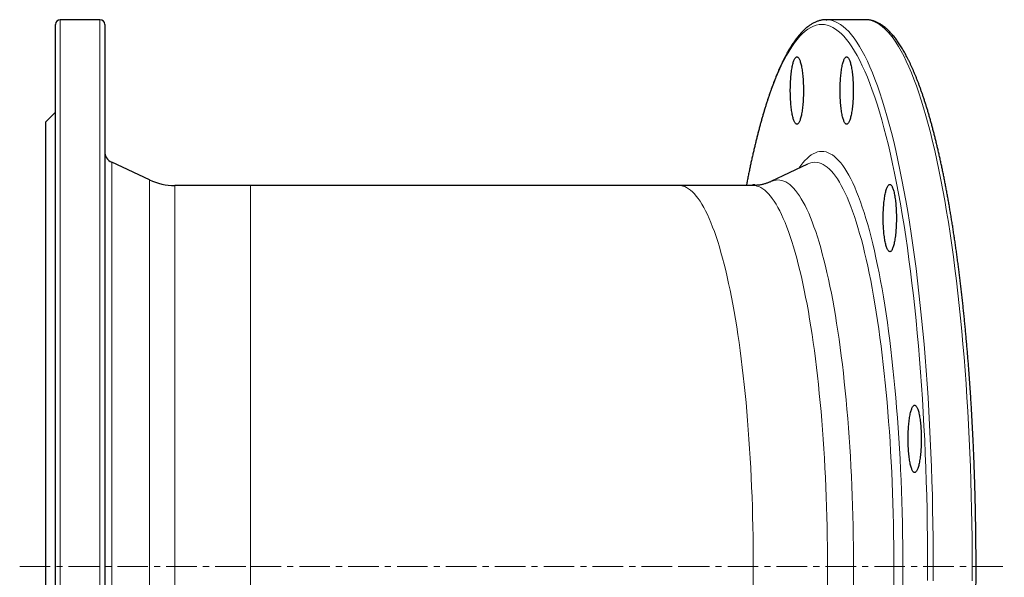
# Model space of a CAD drawing. Header units: millimetres. Extents: x 110 to 1120, y 67 to 1156.
# Tile 2 of 3: x 111 to 520, y 290 to 522. Entities that reach past the tile are written whole.
import ezdxf

# ---------------------------------------------------------------- set-up
doc = ezdxf.new("R2010")
doc.units = ezdxf.units.MM
doc.linetypes.add('CENTERX2', pattern=[20.32, 12.7, -2.54, 2.54, -2.54])
doc.layers.add('FORMAT', color=7, linetype='Continuous')

msp = doc.modelspace()

# ---------------------------------------------------------------- linework, layer by layer
at = {"color": 7, "linetype": 'Continuous', "lineweight": 25}
for p, q in [((125.95, 69.16), (125.95, 520.16)), ((144.45, 522.16), (127.95, 522.16)), ((146.45, 520.16), (146.45, 69.16)), ((462.7, 522.16), (446.52, 522.16)), ((462.86, 522.16), (462.7, 522.16)), ((125.95, 483.66), (121.95, 479.66)), ((121.95, 109.66), (121.95, 479.66)), ((165.02, 455.51), (149.34, 462.82)), ((438.69, 462.09), (423.44, 454.81)), ((438.69, 462.1), (438.69, 462.09)), ((207.03, 453.16), (175.58, 453.16)), ((385.15, 453.16), (207.03, 453.16)), ((415.99, 453.16), (385.15, 453.16))]:
    msp.add_line(p, q, dxfattribs=at)
at = {"color": 8, "linetype": 'Continuous', "lineweight": 18}
for p, q in [((127.95, 522.16), (127.95, 67.16)), ((144.45, 67.16), (144.45, 522.16)), ((149.34, 462.82), (149.34, 126.51)), ((165.02, 133.82), (165.02, 455.51)), ((175.58, 453.16), (175.58, 136.16)), ((207.03, 453.16), (207.03, 136.16))]:
    msp.add_line(p, q, dxfattribs=at)
at = {"color": 8, "linetype": 'Continuous', "lineweight": 18, "flags": 128}
for points in [[(488.55, 294.66), (488.54, 300.57), (488.49, 306.47), (488.42, 312.36), (488.31, 318.24), (488.18, 324.1), (488.01, 329.94), (487.82, 335.76), (487.59, 341.55), (487.34, 347.31), (487.05, 353.03), (486.74, 358.71), (486.4, 364.35), (486.03, 369.94), (485.63, 375.48), (485.2, 380.96), (484.75, 386.38), (484.27, 391.75), (483.76, 397.04), (483.22, 402.26), (482.66, 407.41), (482.07, 412.49), (481.46, 417.48), (480.82, 422.39), (480.15, 427.21), (479.46, 431.94), (478.75, 436.58), (478.01, 441.12), (477.25, 445.55), (476.47, 449.89), (475.67, 454.12), (474.84, 458.24), (474, 462.24), (473.13, 466.14), (472.25, 469.91), (471.34, 473.57), (470.42, 477.1), (469.48, 480.51), (468.52, 483.79), (467.55, 486.94), (466.56, 489.95), (465.55, 492.84), (464.53, 495.59), (463.5, 498.2), (462.45, 500.67), (461.4, 503), (460.33, 505.19), (459.25, 507.23), (458.15, 509.13), (457.05, 510.88), (455.95, 512.48), (454.83, 513.93), (453.71, 515.24), (452.58, 516.39), (451.44, 517.39), (450.3, 518.24), (449.16, 518.93), (448.01, 519.47), (446.86, 519.86), (445.71, 520.09), (444.56, 520.16), (443.41, 520.09), (442.26, 519.86), (441.11, 519.47), (439.96, 518.93), (438.82, 518.24), (437.68, 517.39), (436.54, 516.39), (435.41, 515.24), (434.29, 513.93), (433.17, 512.48), (432.07, 510.88), (430.97, 509.13), (429.88, 507.23), (428.79, 505.19), (427.72, 503), (426.67, 500.67), (425.62, 498.2), (424.59, 495.59), (423.57, 492.84), (422.56, 489.95), (421.57, 486.94), (420.6, 483.79), (419.64, 480.51), (418.7, 477.1), (417.78, 473.57), (416.87, 469.91), (415.99, 466.14), (415.12, 462.24), (414.28, 458.24), (413.45, 454.12), (413.27, 453.16)], [(446.68, 522.16), (447.68, 522.09), (448.84, 521.85), (450, 521.46), (451.16, 520.92), (452.31, 520.22), (453.46, 519.36), (454.61, 518.36), (455.75, 517.19), (456.88, 515.88), (458.01, 514.41), (459.13, 512.8), (460.24, 511.03), (461.34, 509.12), (462.43, 507.05), (463.51, 504.85), (464.57, 502.5), (465.63, 500), (466.67, 497.37), (467.7, 494.6), (468.71, 491.69), (469.71, 488.64), (470.69, 485.46), (471.66, 482.15), (472.61, 478.72), (473.54, 475.15), (474.45, 471.47), (475.35, 467.66), (476.22, 463.73), (477.07, 459.69), (477.91, 455.53), (478.72, 451.27), (479.5, 446.89), (480.27, 442.41), (481.01, 437.84), (481.73, 433.16), (482.43, 428.39), (483.1, 423.52), (483.74, 418.57), (484.36, 413.53), (484.96, 408.41), (485.53, 403.22), (486.07, 397.95), (486.58, 392.61), (487.07, 387.2), (487.53, 381.73), (487.96, 376.19), (488.36, 370.61), (488.73, 364.97), (489.08, 359.28), (489.39, 353.55), (489.68, 347.77), (489.93, 341.96), (490.16, 336.12), (490.36, 330.25), (490.53, 324.36), (490.66, 318.45), (490.77, 312.51), (490.84, 306.57), (490.89, 300.62), (490.9, 294.66)], [(507.07, 288.71), (507.09, 294.66), (507.07, 300.62), (507.03, 306.57), (506.95, 312.51), (506.84, 318.45), (506.71, 324.36), (506.54, 330.25), (506.34, 336.12), (506.12, 341.96), (505.86, 347.77), (505.58, 353.55), (505.26, 359.28), (504.92, 364.97), (504.54, 370.61), (504.14, 376.19), (503.71, 381.73), (503.25, 387.2), (502.76, 392.61), (502.25, 397.95), (501.71, 403.22), (501.14, 408.41), (500.55, 413.53), (499.93, 418.57), (499.28, 423.52), (498.61, 428.39), (497.92, 433.16), (497.2, 437.84), (496.45, 442.41), (495.69, 446.89), (494.9, 451.27), (494.09, 455.53), (493.26, 459.69), (492.4, 463.73), (491.53, 467.66), (490.64, 471.47), (489.72, 475.15), (488.79, 478.72), (487.84, 482.15), (486.88, 485.46), (485.89, 488.64), (484.9, 491.69), (483.88, 494.6), (482.85, 497.37), (481.81, 500), (480.76, 502.5), (479.69, 504.85), (478.61, 507.05), (477.52, 509.12), (476.42, 511.03), (475.31, 512.8), (474.19, 514.41), (473.07, 515.88), (471.93, 517.19), (470.79, 518.36), (469.65, 519.36), (468.5, 520.22), (467.34, 520.92), (466.19, 521.46), (465.03, 521.85), (463.87, 522.09), (462.86, 522.16)], [(435.08, 460.37), (435.84, 461.47), (436.7, 462.58), (437.56, 463.58), (438.42, 464.46), (439.29, 465.22), (440.16, 465.87), (441.04, 466.4), (441.92, 466.82), (442.8, 467.11), (443.68, 467.29), (444.56, 467.35), (445.44, 467.29), (446.32, 467.11), (447.2, 466.82), (448.08, 466.4), (448.96, 465.87), (449.83, 465.22), (450.7, 464.46), (451.56, 463.58), (452.42, 462.58), (453.28, 461.47), (454.13, 460.24), (454.97, 458.9), (455.81, 457.45), (456.63, 455.88), (457.45, 454.21), (458.26, 452.42), (459.06, 450.53), (459.85, 448.53), (460.64, 446.42), (461.4, 444.21), (462.16, 441.9), (462.91, 439.49), (463.64, 436.98), (464.36, 434.37), (465.07, 431.67), (465.76, 428.87), (466.44, 425.98), (467.1, 423), (467.75, 419.93), (468.38, 416.77), (469, 413.53), (469.6, 410.21), (470.18, 406.82), (470.74, 403.34), (471.29, 399.79), (471.82, 396.17), (472.32, 392.48), (472.81, 388.72), (473.29, 384.89), (473.74, 381.01), (474.17, 377.06), (474.58, 373.06), (474.97, 369.01), (475.34, 364.9), (475.69, 360.75), (476.01, 356.55), (476.32, 352.31), (476.6, 348.03), (476.86, 343.71), (477.1, 339.36), (477.32, 334.98), (477.51, 330.57), (477.69, 326.13), (477.83, 321.68), (477.96, 317.2), (478.06, 312.72), (478.15, 308.21), (478.2, 303.7), (478.24, 299.19), (478.25, 294.66)], [(474.53, 294.66), (474.52, 299.07), (474.49, 303.47), (474.43, 307.86), (474.35, 312.24), (474.25, 316.61), (474.13, 320.97), (473.98, 325.31), (473.82, 329.63), (473.63, 333.92), (473.42, 338.19), (473.18, 342.42), (472.93, 346.63), (472.65, 350.8), (472.36, 354.93), (472.04, 359.01), (471.7, 363.06), (471.34, 367.06), (470.96, 371.01), (470.56, 374.9), (470.14, 378.74), (469.7, 382.53), (469.24, 386.25), (468.76, 389.91), (468.27, 393.5), (467.75, 397.03), (467.22, 400.49), (466.67, 403.87), (466.11, 407.18), (465.52, 410.41), (464.93, 413.57), (464.31, 416.64), (463.68, 419.63), (463.03, 422.53), (462.37, 425.35), (461.7, 428.07), (461.01, 430.7), (460.31, 433.24), (459.6, 435.69), (458.87, 438.04), (458.13, 440.29), (457.38, 442.44), (456.62, 444.49), (455.85, 446.44), (455.07, 448.28), (454.28, 450.02), (453.49, 451.65), (452.68, 453.17), (451.87, 454.59), (451.05, 455.89), (450.22, 457.09), (449.39, 458.17), (448.55, 459.14), (447.71, 460), (446.86, 460.75), (446.01, 461.38), (445.16, 461.9), (444.3, 462.3), (443.45, 462.59), (442.59, 462.76), (441.73, 462.82), (440.87, 462.76), (440.01, 462.59), (439.15, 462.3), (438.69, 462.1)], [(423.44, 454.81), (423.89, 455.01), (424.71, 455.29), (425.53, 455.45), (426.35, 455.51), (427.17, 455.45), (427.99, 455.29), (428.81, 455.01), (429.63, 454.63), (430.45, 454.13), (431.26, 453.53), (432.07, 452.81), (432.87, 451.99), (433.68, 451.06), (434.47, 450.03), (435.26, 448.88), (436.05, 447.64), (436.82, 446.28), (437.6, 444.82), (438.36, 443.26), (439.11, 441.6), (439.86, 439.84), (440.6, 437.98), (441.32, 436.02), (442.04, 433.96), (442.75, 431.81), (443.44, 429.56), (444.12, 427.22), (444.79, 424.79), (445.45, 422.27), (446.1, 419.66), (446.73, 416.97), (447.35, 414.19), (447.95, 411.34), (448.54, 408.4), (449.11, 405.38), (449.67, 402.29), (450.21, 399.12), (450.74, 395.89), (451.24, 392.58), (451.74, 389.21), (452.21, 385.77), (452.67, 382.27), (453.11, 378.7), (453.53, 375.09), (453.93, 371.41), (454.31, 367.69), (454.67, 363.91), (455.02, 360.09), (455.34, 356.22), (455.65, 352.31), (455.93, 348.36), (456.19, 344.37), (456.44, 340.35), (456.66, 336.29), (456.86, 332.21), (457.04, 328.11), (457.2, 323.98), (457.34, 319.83), (457.46, 315.66), (457.56, 311.48), (457.63, 307.28), (457.69, 303.08), (457.72, 298.88), (457.73, 294.66), (457.72, 290.45), (457.69, 286.25)], [(385.15, 453.16), (385.96, 453.11), (386.77, 452.95), (387.57, 452.68), (388.38, 452.3), (389.18, 451.81), (389.98, 451.21), (390.78, 450.51), (391.58, 449.7), (392.37, 448.79), (393.15, 447.76), (393.93, 446.64), (394.7, 445.41), (395.47, 444.07), (396.23, 442.64), (396.98, 441.1), (397.72, 439.46), (398.46, 437.72), (399.19, 435.89), (399.9, 433.96), (400.61, 431.93), (401.3, 429.81), (401.99, 427.59), (402.66, 425.29), (403.32, 422.89), (403.97, 420.41), (404.61, 417.84), (405.23, 415.19), (405.84, 412.45), (406.43, 409.64), (407.01, 406.74), (407.58, 403.77), (408.13, 400.72), (408.66, 397.6), (409.18, 394.41), (409.68, 391.15), (410.16, 387.83), (410.63, 384.44), (411.08, 380.99), (411.51, 377.48), (411.93, 373.91), (412.32, 370.29), (412.7, 366.62), (413.06, 362.9), (413.4, 359.13), (413.71, 355.32), (414.01, 351.47), (414.3, 347.57), (414.56, 343.64), (414.8, 339.68), (415.02, 335.69), (415.21, 331.67), (415.39, 327.62), (415.55, 323.55), (415.69, 319.46), (415.8, 315.35), (415.9, 311.23), (415.97, 307.1), (416.03, 302.96), (416.06, 298.81), (416.07, 294.66), (416.06, 290.52), (416.03, 286.37)], [(446.91, 294.66), (446.9, 298.81), (446.87, 302.96), (446.81, 307.1), (446.74, 311.23), (446.65, 315.35), (446.53, 319.46), (446.39, 323.55), (446.23, 327.62), (446.06, 331.67), (445.86, 335.69), (445.64, 339.68), (445.4, 343.64), (445.14, 347.57), (444.86, 351.47), (444.56, 355.32), (444.24, 359.13), (443.9, 362.9), (443.54, 366.62), (443.16, 370.29), (442.77, 373.91), (442.35, 377.48), (441.92, 380.99), (441.47, 384.44), (441, 387.83), (440.52, 391.15), (440.02, 394.41), (439.5, 397.6), (438.97, 400.72), (438.42, 403.77), (437.85, 406.74), (437.27, 409.64), (436.68, 412.45), (436.07, 415.19), (435.45, 417.84), (434.81, 420.41), (434.16, 422.89), (433.5, 425.29), (432.83, 427.59), (432.14, 429.81), (431.45, 431.93), (430.74, 433.96), (430.03, 435.89), (429.3, 437.72), (428.57, 439.46), (427.82, 441.1), (427.07, 442.64), (426.31, 444.07), (425.54, 445.41), (424.77, 446.64), (423.99, 447.76), (423.21, 448.79), (422.42, 449.7), (421.62, 450.51), (420.83, 451.21), (420.02, 451.81), (419.22, 452.3), (418.41, 452.68), (417.61, 452.95), (416.8, 453.11), (415.99, 453.16)], [(446.87, 286.37), (446.9, 290.52), (446.91, 294.66)], [(474.49, 285.86), (474.52, 290.26), (474.53, 294.66)], [(478.25, 294.66), (478.24, 290.14), (478.2, 285.63)], [(488.54, 288.76), (488.55, 294.66)], [(490.9, 294.66), (490.89, 288.71)]]:
    msp.add_lwpolyline(points, dxfattribs=at)
at = {"color": 7, "linetype": 'Continuous', "lineweight": 25, "flags": 128}
for points in [[(446.36, 522.16), (446.52, 522.16), (446.68, 522.16)], [(436.94, 492.68), (436.94, 491.96), (436.93, 491.25), (436.91, 490.54), (436.88, 489.84), (436.85, 489.14), (436.81, 488.46), (436.77, 487.78), (436.72, 487.12), (436.66, 486.47), (436.59, 485.84), (436.52, 485.22), (436.44, 484.63), (436.36, 484.05), (436.27, 483.5), (436.18, 482.97), (436.08, 482.47), (435.97, 481.99), (435.86, 481.55), (435.75, 481.13), (435.63, 480.74), (435.51, 480.38), (435.39, 480.06), (435.26, 479.76), (435.13, 479.5), (435, 479.28), (434.87, 479.09), (434.73, 478.94), (434.59, 478.82), (434.45, 478.74), (434.31, 478.69), (434.17, 478.68), (434.03, 478.71), (433.9, 478.77), (433.76, 478.87), (433.62, 479.01), (433.49, 479.18), (433.35, 479.39), (433.22, 479.63), (433.09, 479.9), (432.97, 480.21), (432.84, 480.56), (432.72, 480.93), (432.61, 481.33), (432.5, 481.77), (432.39, 482.23), (432.29, 482.72), (432.19, 483.23), (432.1, 483.77), (432.02, 484.34), (431.94, 484.92), (431.86, 485.53), (431.79, 486.15), (431.73, 486.79), (431.68, 487.45), (431.63, 488.12), (431.58, 488.8), (431.55, 489.49), (431.52, 490.19), (431.5, 490.9), (431.49, 491.61), (431.48, 492.32), (431.48, 493.04), (431.49, 493.75), (431.5, 494.46), (431.52, 495.17), (431.55, 495.87), (431.58, 496.56), (431.63, 497.24), (431.68, 497.91), (431.73, 498.57), (431.79, 499.21), (431.86, 499.83), (431.94, 500.44), (432.02, 501.02), (432.1, 501.59), (432.19, 502.13), (432.29, 502.64), (432.39, 503.13), (432.5, 503.59), (432.61, 504.03), (432.72, 504.43), (432.84, 504.8), (432.97, 505.15), (433.09, 505.45), (433.22, 505.73), (433.35, 505.97), (433.49, 506.18), (433.62, 506.35), (433.76, 506.49), (433.9, 506.59), (434.03, 506.65), (434.17, 506.68), (434.31, 506.67), (434.45, 506.62), (434.59, 506.54), (434.73, 506.42), (434.87, 506.27), (435, 506.08), (435.13, 505.86), (435.26, 505.6), (435.39, 505.3), (435.51, 504.98), (435.63, 504.62), (435.75, 504.23), (435.86, 503.81), (435.97, 503.37), (436.08, 502.89), (436.18, 502.39), (436.27, 501.86), (436.36, 501.31), (436.44, 500.73), (436.52, 500.14), (436.59, 499.52), (436.66, 498.89), (436.72, 498.24), (436.77, 497.58), (436.81, 496.9), (436.85, 496.22), (436.88, 495.52), (436.91, 494.82), (436.93, 494.11), (436.94, 493.39), (436.94, 492.68)], [(457.64, 492.68), (457.64, 491.96), (457.63, 491.25), (457.61, 490.54), (457.59, 489.84), (457.55, 489.14), (457.52, 488.46), (457.47, 487.78), (457.42, 487.12), (457.36, 486.47), (457.29, 485.84), (457.22, 485.22), (457.15, 484.63), (457.06, 484.05), (456.97, 483.5), (456.88, 482.97), (456.78, 482.47), (456.68, 481.99), (456.57, 481.55), (456.45, 481.13), (456.34, 480.74), (456.22, 480.38), (456.09, 480.06), (455.96, 479.76), (455.83, 479.5), (455.7, 479.28), (455.57, 479.09), (455.43, 478.94), (455.29, 478.82), (455.16, 478.74), (455.02, 478.69), (454.88, 478.68), (454.74, 478.71), (454.6, 478.77), (454.46, 478.87), (454.32, 479.01), (454.19, 479.18), (454.05, 479.39), (453.92, 479.63), (453.79, 479.9), (453.67, 480.21), (453.55, 480.56), (453.43, 480.93), (453.31, 481.33), (453.2, 481.77), (453.09, 482.23), (452.99, 482.72), (452.9, 483.23), (452.8, 483.77), (452.72, 484.34), (452.64, 484.92), (452.56, 485.53), (452.5, 486.15), (452.43, 486.79), (452.38, 487.45), (452.33, 488.12), (452.29, 488.8), (452.25, 489.49), (452.22, 490.19), (452.2, 490.9), (452.19, 491.61), (452.18, 492.32), (452.18, 493.04), (452.19, 493.75), (452.2, 494.46), (452.22, 495.17), (452.25, 495.87), (452.29, 496.56), (452.33, 497.24), (452.38, 497.91), (452.43, 498.57), (452.5, 499.21), (452.56, 499.83), (452.64, 500.44), (452.72, 501.02), (452.8, 501.59), (452.9, 502.13), (452.99, 502.64), (453.09, 503.13), (453.2, 503.59), (453.31, 504.03), (453.43, 504.43), (453.55, 504.8), (453.67, 505.15), (453.79, 505.45), (453.92, 505.73), (454.05, 505.97), (454.19, 506.18), (454.32, 506.35), (454.46, 506.49), (454.6, 506.59), (454.74, 506.65), (454.88, 506.68), (455.02, 506.67), (455.16, 506.62), (455.29, 506.54), (455.43, 506.42), (455.57, 506.27), (455.7, 506.08), (455.83, 505.86), (455.96, 505.6), (456.09, 505.3), (456.22, 504.98), (456.34, 504.62), (456.45, 504.23), (456.57, 503.81), (456.68, 503.37), (456.78, 502.89), (456.88, 502.39), (456.97, 501.86), (457.06, 501.31), (457.15, 500.73), (457.22, 500.14), (457.29, 499.52), (457.36, 498.89), (457.42, 498.24), (457.47, 497.58), (457.52, 496.9), (457.55, 496.22), (457.59, 495.52), (457.61, 494.82), (457.63, 494.11), (457.64, 493.39), (457.64, 492.68)], [(415.59, 453.16), (415.69, 453.29), (415.83, 453.43), (415.97, 453.53), (416.11, 453.59), (416.25, 453.62), (416.39, 453.61), (416.52, 453.57), (416.66, 453.48), (416.8, 453.37), (416.94, 453.21), (416.94, 453.21)], [(475.57, 439.62), (475.57, 438.91), (475.56, 438.19), (475.54, 437.48), (475.51, 436.78), (475.48, 436.08), (475.44, 435.4), (475.4, 434.72), (475.35, 434.06), (475.29, 433.41), (475.22, 432.78), (475.15, 432.16), (475.07, 431.57), (474.99, 430.99), (474.9, 430.44), (474.81, 429.91), (474.71, 429.41), (474.6, 428.94), (474.5, 428.49), (474.38, 428.07), (474.27, 427.68), (474.14, 427.32), (474.02, 427), (473.89, 426.7), (473.76, 426.45), (473.63, 426.22), (473.5, 426.03), (473.36, 425.88), (473.22, 425.76), (473.08, 425.68), (472.94, 425.63), (472.81, 425.62), (472.67, 425.65), (472.53, 425.71), (472.39, 425.81), (472.25, 425.95), (472.12, 426.12), (471.98, 426.33), (471.85, 426.57), (471.72, 426.85), (471.6, 427.16), (471.47, 427.5), (471.36, 427.87), (471.24, 428.27), (471.13, 428.71), (471.02, 429.17), (470.92, 429.66), (470.82, 430.17), (470.73, 430.71), (470.65, 431.28), (470.57, 431.86), (470.49, 432.47), (470.42, 433.09), (470.36, 433.73), (470.31, 434.39), (470.26, 435.06), (470.22, 435.74), (470.18, 436.43), (470.15, 437.13), (470.13, 437.84), (470.12, 438.55), (470.11, 439.26), (470.11, 439.98), (470.12, 440.69), (470.13, 441.4), (470.15, 442.11), (470.18, 442.81), (470.22, 443.5), (470.26, 444.19), (470.31, 444.86), (470.36, 445.51), (470.42, 446.15), (470.49, 446.78), (470.57, 447.38), (470.65, 447.97), (470.73, 448.53), (470.82, 449.07), (470.92, 449.58), (471.02, 450.07), (471.13, 450.54), (471.24, 450.97), (471.36, 451.37), (471.47, 451.75), (471.6, 452.09), (471.72, 452.4), (471.85, 452.67), (471.98, 452.91), (472.12, 453.12), (472.25, 453.29), (472.39, 453.43), (472.53, 453.53), (472.67, 453.59), (472.81, 453.62), (472.94, 453.61), (473.08, 453.57), (473.22, 453.48), (473.36, 453.37), (473.5, 453.21), (473.63, 453.02), (473.76, 452.8), (473.89, 452.54), (474.02, 452.25), (474.14, 451.92), (474.27, 451.56), (474.38, 451.17), (474.5, 450.76), (474.6, 450.31), (474.71, 449.83), (474.81, 449.33), (474.9, 448.8), (474.99, 448.25), (475.07, 447.68), (475.15, 447.08), (475.22, 446.47), (475.29, 445.83), (475.35, 445.19), (475.4, 444.52), (475.44, 443.85), (475.48, 443.16), (475.51, 442.46), (475.54, 441.76), (475.56, 441.05), (475.57, 440.34), (475.57, 439.62)], [(485.92, 347.72), (485.92, 347.01), (485.91, 346.3), (485.89, 345.59), (485.87, 344.88), (485.83, 344.19), (485.79, 343.5), (485.75, 342.82), (485.7, 342.16), (485.64, 341.51), (485.57, 340.88), (485.5, 340.26), (485.42, 339.67), (485.34, 339.09), (485.25, 338.54), (485.16, 338.01), (485.06, 337.51), (484.96, 337.04), (484.85, 336.59), (484.73, 336.17), (484.62, 335.78), (484.5, 335.42), (484.37, 335.1), (484.24, 334.81), (484.11, 334.55), (483.98, 334.32), (483.85, 334.13), (483.71, 333.98), (483.57, 333.86), (483.43, 333.78), (483.3, 333.73), (483.16, 333.72), (483.02, 333.75), (482.88, 333.82), (482.74, 333.92), (482.6, 334.05), (482.47, 334.22), (482.33, 334.43), (482.2, 334.67), (482.07, 334.95), (481.95, 335.26), (481.83, 335.6), (481.71, 335.97), (481.59, 336.38), (481.48, 336.81), (481.37, 337.27), (481.27, 337.76), (481.18, 338.28), (481.08, 338.82), (481, 339.38), (480.92, 339.96), (480.84, 340.57), (480.78, 341.19), (480.71, 341.83), (480.66, 342.49), (480.61, 343.16), (480.57, 343.84), (480.53, 344.53), (480.5, 345.23), (480.48, 345.94), (480.47, 346.65), (480.46, 347.37), (480.46, 348.08), (480.47, 348.79), (480.48, 349.51), (480.5, 350.21), (480.53, 350.91), (480.57, 351.6), (480.61, 352.29), (480.66, 352.96), (480.71, 353.61), (480.78, 354.25), (480.84, 354.88), (480.92, 355.48), (481, 356.07), (481.08, 356.63), (481.18, 357.17), (481.27, 357.69), (481.37, 358.17), (481.48, 358.64), (481.59, 359.07), (481.71, 359.47), (481.83, 359.85), (481.95, 360.19), (482.07, 360.5), (482.2, 360.77), (482.33, 361.02), (482.47, 361.22), (482.6, 361.39), (482.74, 361.53), (482.88, 361.63), (483.02, 361.69), (483.16, 361.72), (483.3, 361.71), (483.43, 361.67), (483.57, 361.58), (483.71, 361.47), (483.85, 361.31), (483.98, 361.12), (484.11, 360.9), (484.24, 360.64), (484.37, 360.35), (484.5, 360.02), (484.62, 359.66), (484.73, 359.28), (484.85, 358.86), (484.96, 358.41), (485.06, 357.93), (485.16, 357.43), (485.25, 356.9), (485.34, 356.35), (485.42, 355.78), (485.5, 355.18), (485.57, 354.57), (485.64, 353.93), (485.7, 353.29), (485.75, 352.62), (485.79, 351.95), (485.83, 351.26), (485.87, 350.56), (485.89, 349.86), (485.91, 349.15), (485.92, 348.44), (485.92, 347.72)]]:
    msp.add_lwpolyline(points, dxfattribs=at)
at = {"color": 7, "linetype": 'Continuous', "lineweight": 25}
for centre, radius, start, end in [((127.95, 520.16), 2, 90, 180), ((144.45, 520.16), 2, 0, 90), ((151.45, 467.35), 5, 180, 245), ((175.58, 478.16), 25, 245, 270)]:
    msp.add_arc(centre, radius, start, end, dxfattribs=at)
for points, knots in [([(446.33, 522.16), (446.32, 522.16), (446.12, 522.16), (445.72, 522.14), (445.13, 522.08), (444.55, 521.99), (443.96, 521.86), (443.37, 521.7), (442.79, 521.51), (442.2, 521.28), (441.61, 521.02), (441.03, 520.73), (440.45, 520.4), (439.86, 520.03), (439.28, 519.63), (438.7, 519.2), (438.12, 518.73), (437.54, 518.23), (436.97, 517.69), (436.39, 517.12), (435.83, 516.51), (435.26, 515.87), (434.7, 515.2), (434.14, 514.5), (433.59, 513.76), (433.04, 512.99), (432.49, 512.19), (431.95, 511.36), (431.42, 510.5), (430.88, 509.61), (430.35, 508.68), (429.83, 507.73), (429.31, 506.75), (428.79, 505.74), (428.28, 504.69), (427.77, 503.62), (427.26, 502.52), (426.76, 501.39), (426.26, 500.23), (425.76, 499.04), (425.27, 497.82), (424.78, 496.57), (424.3, 495.3), (423.82, 493.99), (423.34, 492.66), (422.87, 491.3), (422.4, 489.91), (421.93, 488.5), (421.47, 487.05), (421.02, 485.58), (420.56, 484.08), (420.11, 482.56), (419.67, 481.01), (419.22, 479.43), (418.79, 477.83), (418.35, 476.19), (417.92, 474.54), (417.5, 472.86), (417.08, 471.15), (416.66, 469.41), (416.25, 467.66), (415.84, 465.87), (415.43, 464.07), (415.03, 462.23), (414.64, 460.38), (414.25, 458.5), (413.86, 456.59), (413.51, 454.82), (413.29, 453.67), (413.19, 453.16)], [0, 0, 0, 0, 0.000329, 0.014174, 0.028024, 0.041906, 0.055847, 0.06987, 0.083996, 0.098243, 0.112625, 0.127149, 0.141821, 0.156636, 0.171591, 0.186674, 0.201871, 0.217168, 0.232549, 0.247998, 0.263499, 0.279039, 0.294607, 0.310191, 0.325786, 0.341382, 0.356975, 0.372561, 0.388137, 0.403702, 0.419255, 0.434795, 0.450321, 0.465834, 0.481333, 0.49682, 0.512294, 0.527756, 0.543206, 0.558646, 0.574075, 0.589494, 0.604904, 0.620305, 0.635698, 0.651083, 0.66646, 0.68183, 0.697194, 0.712552, 0.727904, 0.74325, 0.758591, 0.773927, 0.789259, 0.804586, 0.819909, 0.835228, 0.850544, 0.865856, 0.881164, 0.89647, 0.911773, 0.927073, 0.94237, 0.957665, 0.972958, 0.988248, 1, 1, 1, 1]), ([(462.9, 67.17), (462.9, 67.17), (463.1, 67.17), (463.5, 67.19), (464.09, 67.25), (464.68, 67.34), (465.27, 67.47), (465.85, 67.63), (466.44, 67.82), (467.03, 68.05), (467.61, 68.31), (468.2, 68.6), (468.78, 68.93), (469.37, 69.3), (469.95, 69.7), (470.53, 70.13), (471.11, 70.6), (471.69, 71.1), (472.26, 71.64), (472.83, 72.21), (473.4, 72.82), (473.97, 73.46), (474.53, 74.13), (475.08, 74.83), (475.64, 75.57), (476.19, 76.34), (476.73, 77.14), (477.27, 77.97), (477.81, 78.83), (478.34, 79.72), (478.87, 80.65), (479.4, 81.6), (479.92, 82.58), (480.44, 83.59), (480.95, 84.64), (481.46, 85.71), (481.97, 86.81), (482.47, 87.94), (482.97, 89.1), (483.46, 90.29), (483.96, 91.51), (484.44, 92.76), (484.93, 94.03), (485.41, 95.34), (485.88, 96.67), (486.36, 98.03), (486.83, 99.42), (487.29, 100.83), (487.75, 102.28), (488.21, 103.75), (488.67, 105.25), (489.11, 106.77), (489.56, 108.32), (490, 109.9), (490.44, 111.5), (490.87, 113.14), (491.3, 114.79), (491.73, 116.47), (492.15, 118.18), (492.57, 119.92), (492.98, 121.67), (493.39, 123.46), (493.79, 125.26), (494.19, 127.1), (494.59, 128.95), (494.98, 130.83), (495.36, 132.74), (495.74, 134.66), (496.12, 136.61), (496.49, 138.58), (496.86, 140.58), (497.22, 142.6), (497.58, 144.63), (497.93, 146.7), (498.28, 148.78), (498.62, 150.88), (498.96, 153), (499.29, 155.15), (499.62, 157.31), (499.94, 159.49), (500.26, 161.7), (500.57, 163.92), (500.88, 166.16), (501.18, 168.42), (501.47, 170.7), (501.76, 173), (502.05, 175.31), (502.33, 177.64), (502.6, 179.99), (502.87, 182.35), (503.13, 184.73), (503.39, 187.13), (503.64, 189.54), (503.88, 191.97), (504.12, 194.41), (504.35, 196.87), (504.58, 199.34), (504.8, 201.82), (505.02, 204.32), (505.23, 206.83), (505.44, 209.35), (505.63, 211.89), (505.83, 214.44), (506.01, 217), (506.19, 219.57), (506.37, 222.15), (506.53, 224.74), (506.7, 227.35), (506.85, 229.96), (507, 232.58), (507.14, 235.21), (507.28, 237.85), (507.41, 240.5), (507.54, 243.15), (507.66, 245.81), (507.77, 248.48), (507.87, 251.16), (507.97, 253.84), (508.07, 256.53), (508.15, 259.22), (508.23, 261.92), (508.31, 264.63), (508.38, 267.34), (508.44, 270.05), (508.49, 272.76), (508.54, 275.48), (508.58, 278.21), (508.62, 280.93), (508.65, 283.66), (508.67, 286.38), (508.69, 289.11), (508.7, 291.84), (508.7, 294.57), (508.7, 297.3), (508.69, 300.03), (508.67, 302.76), (508.65, 305.49), (508.62, 308.22), (508.58, 310.94), (508.54, 313.66), (508.49, 316.38), (508.44, 319.1), (508.38, 321.81), (508.31, 324.52), (508.24, 327.22), (508.16, 329.92), (508.07, 332.62), (507.98, 335.3), (507.88, 337.99), (507.78, 340.66), (507.66, 343.33), (507.55, 346), (507.42, 348.65), (507.29, 351.3), (507.15, 353.94), (507.01, 356.57), (506.86, 359.19), (506.71, 361.81), (506.55, 364.41), (506.38, 367), (506.2, 369.58), (506.02, 372.16), (505.84, 374.72), (505.65, 377.26), (505.45, 379.8), (505.25, 382.33), (505.04, 384.84), (504.82, 387.34), (504.6, 389.82), (504.37, 392.29), (504.14, 394.75), (503.9, 397.19), (503.65, 399.62), (503.4, 402.03), (503.15, 404.43), (502.88, 406.81), (502.62, 409.18), (502.34, 411.53), (502.07, 413.86), (501.78, 416.17), (501.49, 418.47), (501.2, 420.75), (500.9, 423.01), (500.59, 425.25), (500.28, 427.48), (499.96, 429.68), (499.64, 431.87), (499.31, 434.03), (498.98, 436.18), (498.65, 438.3), (498.3, 440.41), (497.96, 442.49), (497.6, 444.55), (497.25, 446.59), (496.89, 448.61), (496.52, 450.6), (496.15, 452.58), (495.77, 454.53), (495.39, 456.46), (495.01, 458.36), (494.62, 460.24), (494.22, 462.1), (493.82, 463.93), (493.42, 465.74), (493.01, 467.53), (492.6, 469.28), (492.18, 471.02), (491.76, 472.73), (491.34, 474.41), (490.91, 476.07), (490.47, 477.7), (490.04, 479.31), (489.59, 480.89), (489.15, 482.44), (488.7, 483.97), (488.25, 485.47), (487.79, 486.94), (487.33, 488.38), (486.86, 489.8), (486.4, 491.19), (485.92, 492.55), (485.45, 493.88), (484.97, 495.19), (484.48, 496.47), (484, 497.71), (483.51, 498.93), (483.01, 500.12), (482.51, 501.28), (482.01, 502.42), (481.51, 503.52), (481, 504.59), (480.49, 505.64), (479.97, 506.65), (479.45, 507.64), (478.93, 508.59), (478.4, 509.52), (477.87, 510.41), (477.33, 511.27), (476.79, 512.11), (476.24, 512.91), (475.7, 513.68), (475.14, 514.42), (474.59, 515.13), (474.02, 515.81), (473.46, 516.45), (472.89, 517.06), (472.31, 517.64), (471.73, 518.19), (471.15, 518.7), (470.56, 519.17), (469.97, 519.62), (469.38, 520.02), (468.79, 520.39), (468.19, 520.73), (467.59, 521.03), (467, 521.29), (466.4, 521.52), (465.8, 521.72), (465.2, 521.87), (464.61, 522), (464.01, 522.09), (463.44, 522.15), (463.07, 522.16), (462.9, 522.16)], [0, 0, 0, 0, 0.00009, 0.003585, 0.007081, 0.010586, 0.014105, 0.017645, 0.021211, 0.024808, 0.028439, 0.032106, 0.035809, 0.03955, 0.043325, 0.047132, 0.050969, 0.054831, 0.058714, 0.062614, 0.066527, 0.07045, 0.07438, 0.078314, 0.082251, 0.086189, 0.090125, 0.09406, 0.097992, 0.101921, 0.105847, 0.10977, 0.11369, 0.117606, 0.121519, 0.125429, 0.129335, 0.133238, 0.137139, 0.141037, 0.144932, 0.148824, 0.152715, 0.156602, 0.160488, 0.164372, 0.168254, 0.172135, 0.176013, 0.17989, 0.183766, 0.18764, 0.191513, 0.195384, 0.199255, 0.203124, 0.206992, 0.21086, 0.214726, 0.218592, 0.222456, 0.22632, 0.230183, 0.234046, 0.237908, 0.241769, 0.245629, 0.24949, 0.253349, 0.257208, 0.261067, 0.264925, 0.268782, 0.272639, 0.276496, 0.280353, 0.284209, 0.288064, 0.29192, 0.295775, 0.29963, 0.303484, 0.307338, 0.311192, 0.315046, 0.3189, 0.322753, 0.326606, 0.330459, 0.334312, 0.338164, 0.342016, 0.345868, 0.34972, 0.353572, 0.357424, 0.361275, 0.365127, 0.368978, 0.372829, 0.37668, 0.380531, 0.384382, 0.388233, 0.392083, 0.395934, 0.399784, 0.403635, 0.407485, 0.411335, 0.415185, 0.419035, 0.422885, 0.426735, 0.430585, 0.434435, 0.438285, 0.442134, 0.445984, 0.449834, 0.453683, 0.457533, 0.461382, 0.465232, 0.469081, 0.472931, 0.47678, 0.48063, 0.484479, 0.488329, 0.492178, 0.496027, 0.499877, 0.503726, 0.507575, 0.511425, 0.515274, 0.519124, 0.522973, 0.526822, 0.530672, 0.534521, 0.538371, 0.54222, 0.54607, 0.549919, 0.553769, 0.557619, 0.561468, 0.565318, 0.569168, 0.573018, 0.576867, 0.580717, 0.584567, 0.588417, 0.592267, 0.596118, 0.599968, 0.603818, 0.607669, 0.611519, 0.61537, 0.61922, 0.623071, 0.626922, 0.630773, 0.634624, 0.638475, 0.642327, 0.646178, 0.65003, 0.653881, 0.657733, 0.661585, 0.665438, 0.66929, 0.673142, 0.676995, 0.680848, 0.684701, 0.688555, 0.692408, 0.696262, 0.700116, 0.703971, 0.707825, 0.71168, 0.715535, 0.719391, 0.723247, 0.727103, 0.73096, 0.734817, 0.738674, 0.742532, 0.74639, 0.750249, 0.754108, 0.757967, 0.761828, 0.765688, 0.76955, 0.773412, 0.777274, 0.781138, 0.785002, 0.788867, 0.792733, 0.796599, 0.800467, 0.804335, 0.808205, 0.812076, 0.815948, 0.819821, 0.823695, 0.827571, 0.831448, 0.835327, 0.839208, 0.84309, 0.846974, 0.850861, 0.854749, 0.85864, 0.862533, 0.866428, 0.870326, 0.874227, 0.878131, 0.882038, 0.885948, 0.889861, 0.893778, 0.897698, 0.901622, 0.905549, 0.909479, 0.913412, 0.917348, 0.921286, 0.925224, 0.929163, 0.933099, 0.937031, 0.940957, 0.944873, 0.948776, 0.952662, 0.956527, 0.960367, 0.964177, 0.967955, 0.971697, 0.975401, 0.979068, 0.982698, 0.986293, 0.989858, 0.993396, 0.996913, 1, 1, 1, 1]), ([(423.44, 454.81), (423.37, 454.78), (423.15, 454.67), (422.74, 454.5), (422.2, 454.28), (421.63, 454.08), (421.02, 453.88), (420.38, 453.71), (419.71, 453.55), (419.02, 453.42), (418.29, 453.31), (417.55, 453.23), (416.79, 453.18), (416.27, 453.16), (416, 453.17), (415.99, 453.17)], [0, 0, 0, 0, 0.035497, 0.118274, 0.201799, 0.286174, 0.371486, 0.457802, 0.545153, 0.633536, 0.722898, 0.813135, 0.904084, 0.995531, 1, 1, 1, 1])]:
    msp.add_open_spline(points, degree=3, knots=knots, dxfattribs=at)
at = {"layer": 'FORMAT', "linetype": 'CENTERX2', "lineweight": 18}
for p, q in [((111.09, 294.66), (207.03, 294.66)), ((207.03, 294.66), (385.15, 294.66)), ((385.15, 294.66), (520.45, 294.66))]:
    msp.add_line(p, q, dxfattribs=at)

doc.saveas('drawing.dxf')
